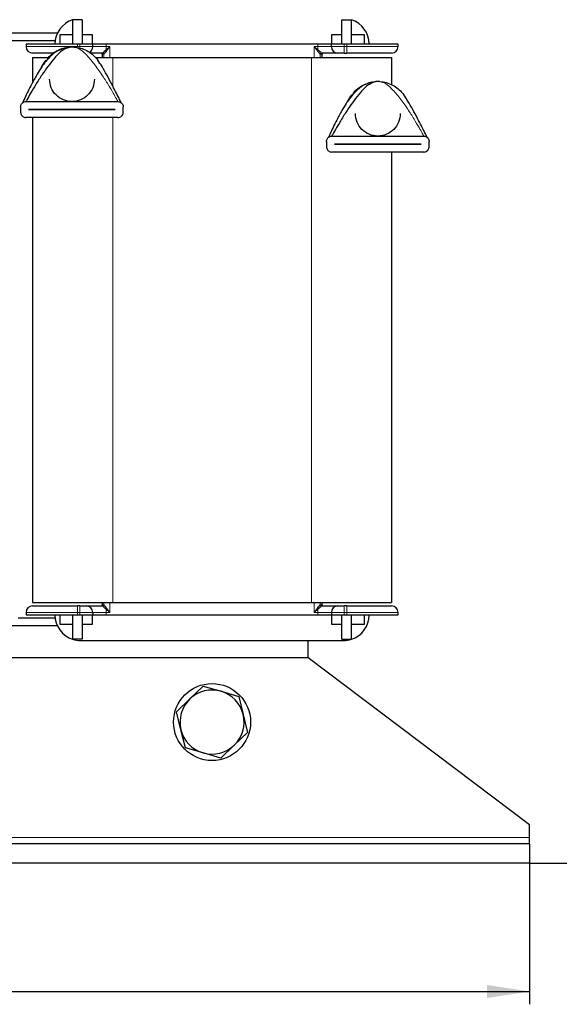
# Model space of a CAD drawing. Header units: millimetres. Extents: x 5 to 418, y 2 to 292.
# Tile 7 of 23: x 114 to 156, y 165 to 242. Entities that reach past the tile are written whole.
import ezdxf

# ---------------------------------------------------------------- set-up
doc = ezdxf.new("R2010")
doc.units = ezdxf.units.MM
doc.layers.add('SLD-0', color=7, linetype='Continuous')
doc.styles.add('SLDTEXTSTYLE0', font='TXT', dxfattribs={"width": 0.605})
doc.dimstyles.new('SLDDIMSTYLE0', dxfattribs={"dimtxt": 3.5, "dimasz": 3.302, "dimexe": 0, "dimexo": 0.0625, "dimgap": 0.875, "dimtad": 1, "dimlfac": 2, "dimrnd": 1e-09, "dimzin": 12, "dimdsep": 46, "dimtxsty": 'SLDTEXTSTYLE0', "dimsah": 1, "dimcen": 0.09, "dimadec": 0, "dimazin": 3, "dimtfac": 1, "dimtofl": 0, "dimtmove": 0, "dimatfit": 3, "dimfxl": 1, "dimfrac": 2, "dimtolj": 1, "dimtzin": 12, "dimarcsym": 0})

# ---------------------------------------------------------------- blocks, each defined once
blk = doc.blocks.new('_D')
at = {"layer": 'SLD-0'}
for p, q in [((43.966, 175.802), (43.966, 164.802)), ((153.466, 175.802), (153.466, 164.802)), ((43.966, 165.802), (153.466, 165.802))]:
    blk.add_line(p, q, dxfattribs=at)
for points in [[(43.966, 165.802), (47.268, 165.294), (47.268, 166.31)], [(153.466, 165.802), (150.164, 166.31), (150.164, 165.294)]]:
    blk.add_solid(points, dxfattribs=at)
at = {"layer": 'SLD-0', "insert": (94.705, 170.314), "char_height": 3.5, "attachment_point": 1, "style": 'SLDTEXTSTYLE0'}
blk.add_mtext('219', dxfattribs=at)
blk = doc.blocks.new('_D_1')
at = {"layer": 'SLD-0'}
for p, q in [((136.216, 255.502), (164.466, 255.502)), ((163.466, 255.502), (163.466, 175.802)), ((153.466, 175.802), (164.466, 175.802))]:
    blk.add_line(p, q, dxfattribs=at)
for points in [[(163.466, 255.502), (162.958, 252.2), (163.974, 252.2)], [(163.466, 175.802), (163.974, 179.104), (162.958, 179.104)]]:
    blk.add_solid(points, dxfattribs=at)
at = {"layer": 'SLD-0', "insert": (158.954, 209.636), "char_height": 3.5, "attachment_point": 1, "rotation": 90, "style": 'SLDTEXTSTYLE0'}
blk.add_mtext('159,4', dxfattribs=at)

msp = doc.modelspace()

# ---------------------------------------------------------------- linework, layer by layer
at = {"color": 7, "linetype": 'Continuous', "lineweight": 25}
for p, q in [((117.8407, 241.5519), (117.8412, 241.5521)), ((117.8407, 241.5521), (117.8407, 239.6521)), ((118.5907, 241.5521), (117.8412, 241.5521)), ((118.5907, 241.5521), (118.5907, 239.6521)), ((138.8407, 239.6521), (138.8407, 241.5521)), ((138.8407, 241.5521), (139.5902, 241.5521)), ((139.5907, 241.5521), (139.5902, 241.5521)), ((139.5907, 239.6521), (139.5907, 241.5521)), ((116.6553, 240.5021), (110.7761, 240.5021)), ((116.8657, 240.4021), (117.8407, 240.4021)), ((116.8657, 239.6521), (116.8657, 240.4021)), ((118.5907, 240.4021), (119.3657, 240.4021)), ((119.3657, 240.4021), (119.3657, 239.6521)), ((138.0657, 239.6521), (138.0657, 240.4021)), ((138.0657, 240.4021), (138.8407, 240.4021)), ((139.5907, 240.4021), (140.5657, 240.4021)), ((140.5657, 240.4021), (140.5657, 239.6521)), ((116.4814, 239.9021), (110.95, 239.9021)), ((118.2157, 239.6521), (114.2157, 239.6521)), ((114.2157, 239.6521), (114.2157, 239.4521)), ((118.4157, 239.6521), (118.2157, 239.6521)), ((119.4157, 239.6521), (118.4157, 239.6521)), ((119.4157, 239.4521), (119.4157, 239.6521)), ((120.4622, 239.6521), (119.4157, 239.6521)), ((136.9692, 239.6521), (120.4622, 239.6521)), ((138.0157, 239.6521), (136.9692, 239.6521)), ((138.0157, 239.4521), (138.0157, 239.6521)), ((139.0157, 239.6521), (138.0157, 239.6521)), ((139.2157, 239.6521), (139.0157, 239.6521)), ((143.2157, 239.6521), (139.2157, 239.6521)), ((143.2157, 239.4521), (143.2157, 239.6521)), ((120.1407, 238.8521), (120.1407, 238.6151)), ((137.2907, 238.6151), (137.2907, 238.8521)), ((139.0157, 238.9521), (139.2157, 238.9521)), ((114.7157, 238.6151), (114.7157, 236.6486)), ((114.7157, 238.6151), (115.9562, 238.6151)), ((119.6013, 238.6151), (120.9657, 238.6151)), ((119.7357, 238.4924), (119.8132, 238.3913)), ((120.9657, 238.6151), (136.4657, 238.6151)), ((136.4657, 238.6151), (142.7157, 238.6151)), ((142.7157, 238.6151), (142.7157, 236.4841)), ((143.5857, 235.8053), (143.6632, 235.7041)), ((114.2074, 235.1718), (121.374, 235.1718)), ((113.7907, 234.7551), (113.7907, 234.3385)), ((114.4157, 234.5443), (114.4157, 234.5493)), ((114.4157, 234.5493), (121.1657, 234.5493)), ((121.1657, 234.5443), (114.4157, 234.5443)), ((121.1657, 234.5493), (121.1657, 234.5443)), ((121.7907, 234.3385), (121.7907, 234.7551)), ((121.374, 233.9218), (114.2074, 233.9218)), ((114.7157, 233.9218), (114.7157, 196.1151)), ((137.6407, 232.068), (137.6407, 231.6513)), ((138.0574, 232.4847), (145.224, 232.4847)), ((138.2657, 231.8572), (138.2657, 231.8622)), ((138.2657, 231.8622), (145.0157, 231.8622)), ((145.0157, 231.8572), (138.2657, 231.8572)), ((145.0157, 231.8622), (145.0157, 231.8572)), ((145.6407, 231.6513), (145.6407, 232.068)), ((145.224, 231.2347), (138.0574, 231.2347)), ((142.7157, 231.2347), (142.7157, 196.1151)), ((114.7157, 196.1151), (120.9657, 196.1151)), ((118.4157, 195.8521), (118.2157, 195.8521)), ((120.1407, 196.1151), (120.1407, 195.9521)), ((120.9657, 196.1151), (136.4657, 196.1151)), ((136.4657, 196.1151), (142.7157, 196.1151)), ((137.2907, 195.9521), (137.2907, 196.1151)), ((139.2157, 195.8521), (139.0157, 195.8521)), ((114.2157, 195.3521), (114.2157, 195.1521)), ((114.2157, 195.1521), (118.2157, 195.1521)), ((116.8657, 194.4021), (116.8657, 195.1521)), ((117.8407, 195.1521), (117.8407, 193.2521)), ((118.2157, 195.1521), (118.4157, 195.1521)), ((118.4157, 195.1521), (119.4157, 195.1521)), ((118.5907, 195.1521), (118.5907, 193.2521)), ((119.3657, 195.1521), (119.3657, 194.4021)), ((119.4157, 195.3521), (119.4157, 195.1521)), ((119.4157, 195.1521), (120.4622, 195.1521)), ((120.4622, 195.1521), (136.9692, 195.1521)), ((136.9692, 195.1521), (138.0157, 195.1521)), ((138.0157, 195.3521), (138.0157, 195.1521)), ((138.0157, 195.1521), (139.0157, 195.1521)), ((138.0657, 194.4021), (138.0657, 195.1521)), ((138.8407, 193.2521), (138.8407, 195.1521)), ((139.0157, 195.1521), (139.2157, 195.1521)), ((139.2157, 195.1521), (143.2157, 195.1521)), ((139.5907, 193.2521), (139.5907, 195.1521)), ((140.5657, 195.1521), (140.5657, 194.4021)), ((143.2157, 195.1521), (143.2157, 195.3521)), ((116.6553, 194.3021), (110.7761, 194.3021)), ((116.4814, 194.9021), (113.6097, 194.9021)), ((117.8407, 194.4021), (116.8657, 194.4021)), ((119.3657, 194.4021), (118.5907, 194.4021)), ((138.8407, 194.4021), (138.0657, 194.4021)), ((140.5657, 194.4021), (139.5907, 194.4021)), ((117.8407, 193.2521), (117.8412, 193.2521)), ((118.5907, 193.2521), (117.8412, 193.2521)), ((118.4657, 193.1521), (138.9657, 193.1521)), ((136.2157, 191.8021), (136.2157, 193.1521)), ((138.8407, 193.2521), (139.5902, 193.2521)), ((139.5907, 193.2523), (139.5902, 193.2521)), ((136.2157, 191.8021), (61.2157, 191.8021)), ((153.4657, 178.8021), (136.2157, 191.8021)), ((126.9856, 188.6067), (128.0275, 189.6056)), ((128.0275, 189.6056), (129.4135, 189.2027)), ((129.4135, 189.2027), (130.7995, 188.7999)), ((125.9437, 187.6078), (126.9856, 188.6067)), ((130.7995, 188.7999), (131.1436, 187.3981)), ((126.2878, 186.2061), (125.9437, 187.6078)), ((131.1436, 187.3981), (131.4877, 185.9963)), ((126.6319, 184.8043), (126.2878, 186.2061)), ((131.4877, 185.9963), (130.4458, 184.9975)), ((130.4458, 184.9975), (129.4039, 183.9986)), ((128.0179, 184.4014), (126.6319, 184.8043)), ((129.4039, 183.9986), (128.0179, 184.4014)), ((153.4657, 177.8021), (153.4657, 178.8021)), ((153.4657, 177.3021), (43.9657, 177.3021)), ((153.4657, 177.3021), (153.4657, 177.8021)), ((153.4657, 177.3021), (153.4657, 175.8021)), ((153.4657, 175.8021), (43.9657, 175.8021))]:
    msp.add_line(p, q, dxfattribs=at)
at = {"color": 7, "linetype": 'Continuous', "lineweight": 18}
for p, q in [((118.2157, 239.4521), (118.2157, 239.6521)), ((118.4157, 239.6521), (118.4157, 239.4521)), ((120.4622, 239.6521), (120.4622, 239.4521)), ((136.9692, 239.4521), (136.9692, 239.6521)), ((139.0157, 239.4521), (139.0157, 239.6521)), ((139.2157, 239.6521), (139.2157, 239.4521)), ((114.2157, 239.4521), (118.2157, 239.4521)), ((118.4157, 239.4521), (118.2157, 239.4521)), ((118.4157, 239.4521), (118.4157, 239.3362)), ((118.4157, 239.4521), (119.4157, 239.4521)), ((120.4622, 239.4521), (119.4157, 239.4521)), ((120.2751, 238.8521), (120.1407, 238.8521)), ((120.1751, 238.9521), (120.1752, 238.9522)), ((120.2751, 238.8521), (120.2755, 238.8523)), ((120.2755, 238.8523), (120.2755, 238.6151)), ((120.4622, 239.4521), (120.7528, 239.4521)), ((120.4651, 239.2099), (120.7528, 239.4521)), ((120.7528, 239.4521), (120.5134, 239.1615)), ((120.7528, 239.4521), (120.7528, 238.6151)), ((136.6786, 239.4521), (136.9692, 239.4521)), ((136.6786, 238.6151), (136.6786, 239.4521)), ((136.6786, 239.4521), (136.9663, 239.2099)), ((136.918, 239.1615), (136.6786, 239.4521)), ((138.0157, 239.4521), (136.9692, 239.4521)), ((137.1559, 238.6151), (137.1559, 238.8523)), ((137.1563, 238.8521), (137.1559, 238.8523)), ((137.2907, 238.8521), (137.1563, 238.8521)), ((137.2562, 238.9522), (137.2563, 238.9521)), ((138.0157, 239.4521), (139.0157, 239.4521)), ((139.0157, 238.9521), (139.0157, 239.4521)), ((139.2157, 239.4521), (139.0157, 239.4521)), ((139.2157, 239.4521), (139.2157, 238.9521)), ((139.2157, 239.4521), (143.2157, 239.4521)), ((120.9657, 238.6151), (120.9657, 236.3876)), ((136.4657, 238.6151), (136.4657, 196.1151)), ((120.9657, 233.9218), (120.9657, 196.1151)), ((118.2157, 195.3521), (118.2157, 195.8521)), ((118.4157, 195.8521), (118.4157, 195.3521)), ((120.1407, 195.9521), (120.2751, 195.9521)), ((120.1752, 195.8519), (120.1751, 195.8521)), ((120.2751, 195.9521), (120.2755, 195.9519)), ((120.2755, 196.1151), (120.2755, 195.9519)), ((120.7528, 196.1151), (120.7528, 195.3521)), ((136.6786, 195.3521), (136.6786, 196.1151)), ((137.1559, 195.9519), (137.1559, 196.1151)), ((137.1559, 195.9519), (137.1563, 195.9521)), ((137.1563, 195.9521), (137.2907, 195.9521)), ((137.2563, 195.8521), (137.2562, 195.8519)), ((139.0157, 195.3521), (139.0157, 195.8521)), ((139.2157, 195.8521), (139.2157, 195.3521)), ((118.2157, 195.3521), (114.2157, 195.3521)), ((118.2157, 195.3521), (118.4157, 195.3521)), ((118.2157, 195.1521), (118.2157, 195.3521)), ((119.4157, 195.3521), (118.4157, 195.3521)), ((118.4157, 195.3521), (118.4157, 195.1521)), ((119.4157, 195.3521), (120.4622, 195.3521)), ((120.4622, 195.3521), (120.4622, 195.1521)), ((120.7528, 195.3521), (120.4622, 195.3521)), ((120.7528, 195.3521), (120.4651, 195.5942)), ((120.5134, 195.6427), (120.7528, 195.3521)), ((136.6786, 195.3521), (136.918, 195.6427)), ((136.9663, 195.5942), (136.6786, 195.3521)), ((136.9692, 195.3521), (136.6786, 195.3521)), ((136.9692, 195.3521), (138.0157, 195.3521)), ((136.9692, 195.1521), (136.9692, 195.3521)), ((139.0157, 195.3521), (138.0157, 195.3521)), ((139.0157, 195.3521), (139.2157, 195.3521)), ((139.0157, 195.1521), (139.0157, 195.3521)), ((143.2157, 195.3521), (139.2157, 195.3521)), ((139.2157, 195.3521), (139.2157, 195.1521)), ((153.4657, 177.8021), (43.9657, 177.8021))]:
    msp.add_line(p, q, dxfattribs=at)
at = {"color": 7, "linetype": 'Continuous', "lineweight": 25}
msp.add_circle((128.7157, 186.8021), 3, dxfattribs=at)
for centre, radius, start, end in [((118.4657, 239.6521), 2, 108.209957, 180), ((138.9657, 239.6521), 2, 0, 71.790043), ((114.7157, 239.4521), 0.5, 180, 270), ((117.7907, 236.9218), 2.5, 86.4, 93.6), ((118.9157, 239.4521), 0.5, 296.926141, 0), ((120.0407, 238.8521), 0.1, 360, 90), ((137.3907, 238.8521), 0.1, 90, 180), ((138.5157, 239.4521), 0.5, 180, 270), ((142.7157, 239.4521), 0.5, 270, 0), ((141.6407, 234.2347), 2.5, 86.4, 93.6), ((114.7157, 195.3521), 0.5, 90, 180), ((118.9157, 195.3521), 0.5, 0, 90), ((120.0407, 195.9521), 0.1, 270, 0), ((137.3907, 195.9521), 0.1, 180, 270), ((138.5157, 195.3521), 0.5, 90, 180), ((142.7157, 195.3521), 0.5, 0, 90), ((118.4657, 195.1521), 2, 180, 251.790043), ((138.9657, 195.1521), 2, 288.209957, 0), ((118.4657, 195.1521), 2, 251.805128, 270), ((138.9657, 195.1521), 2, 270, 288.194872), ((128.7157, 186.8021), 2.5, 73.792372, 133.792372), ((128.7157, 186.8021), 2.5, 13.792372, 73.792372), ((128.7157, 186.8021), 2.5, 133.792372, 193.792372), ((128.7157, 186.8021), 2.5, 313.792372, 13.792372), ((128.7157, 186.8021), 2.5, 193.792372, 253.792372), ((128.7157, 186.8021), 2.5, 253.792372, 313.792372)]:
    msp.add_arc(centre, radius, start, end, dxfattribs=at)
at = {"color": 7, "linetype": 'Continuous', "lineweight": 18}
for centre, radius, start, end in [((120.1751, 238.8521), 0.1, 359.985426, 89.985419), ((120.1755, 238.8522), 0.1, 0.044938, 90.166111), ((130.038, 239.446), 9.5758, 179.963431, 181.412407), ((120.317, 239.014), 0.2456, 36.923356, 52.932025), ((137.1144, 239.014), 0.2456, 127.067975, 143.076644), ((127.3934, 239.446), 9.5758, 358.587593, 0.036569), ((137.2559, 238.8522), 0.1, 89.833887, 179.955062), ((137.2563, 238.8521), 0.1, 90.014581, 180.014574), ((120.1751, 195.9521), 0.1, 270.014581, 0.014574), ((120.1755, 195.952), 0.1, 269.833887, 359.955062), ((137.2559, 195.952), 0.1, 180.044938, 270.166113), ((137.2563, 195.9521), 0.1, 179.985426, 269.985419), ((130.038, 195.3582), 9.5758, 178.587593, 180.036569), ((120.317, 195.7902), 0.2456, 307.067975, 323.076644), ((137.1144, 195.7902), 0.2456, 216.923356, 232.932025), ((127.3934, 195.3582), 9.5758, 359.963431, 1.412407)]:
    msp.add_arc(centre, radius, start, end, dxfattribs=at)
at = {"color": 7, "linetype": 'Continuous', "lineweight": 25}
for points, knots in [([(117.2847, 239.3702), (117.0182, 239.2711), (116.512, 239.083), (115.9668, 238.5609), (115.5862, 238.1007), (115.2813, 237.6489), (114.9487, 237.0957), (114.6096, 236.4631), (114.2996, 235.8406), (114.0782, 235.3771), (113.9739, 235.1473), (113.9399, 235.0724)], [0, 0, 0, 0, 0.1409643, 0.2676968, 0.3638181, 0.4379261, 0.5510716, 0.7062807, 0.8245356, 0.9427892, 1, 1, 1, 1]), ([(117.6337, 239.4169), (117.4424, 239.3496), (117.0112, 239.1982), (116.2754, 238.4032), (115.5896, 237.4795), (114.9845, 236.5266), (114.5901, 235.8631), (114.3443, 235.4246), (114.2427, 235.2377), (114.2138, 235.184), (114.2094, 235.1756), (114.2074, 235.1718)], [0, 0, 0, 0, 0.12259763, 0.27623128, 0.55225329, 0.70546334, 0.83888288, 0.94869327, 0.96903421, 0.98590289, 1, 1, 1, 1]), ([(116.3523, 238.9521), (116.335, 238.9521), (116.1034, 238.9521), (115.7273, 238.9521), (115.2696, 238.9521), (114.835, 238.9521), (114.7627, 238.9521), (114.7157, 238.9521)], [0, 0, 0, 0, 0.0165967, 0.2215468, 0.426497, 0.6271881, 1, 1, 1, 1]), ([(120.1751, 238.9521), (120.0122, 238.9521), (119.6758, 238.9521), (119.3444, 238.9521), (119.2432, 238.9521), (119.2291, 238.9521)], [0, 0, 0, 0, 0.4466938, 0.9226403, 1, 1, 1, 1]), ([(120.1752, 238.9522), (120.1767, 238.954), (120.1797, 238.9574), (120.2076, 238.9829), (120.2899, 239.0599), (120.3951, 239.15), (120.4651, 239.2099)], [0, 0, 0, 0, 0.1279588, 0.2524727, 0.5028759, 1, 1, 1, 1]), ([(120.5134, 239.1615), (120.4953, 239.1386), (120.4385, 239.0668), (120.3627, 238.9598), (120.3048, 238.887), (120.2807, 238.8579), (120.2772, 238.8541), (120.2755, 238.8523)], [0, 0, 0, 0, 0.1586748, 0.4983703, 0.7614448, 0.8824108, 1, 1, 1, 1]), ([(137.1559, 238.8523), (137.1542, 238.8541), (137.1507, 238.8579), (137.1266, 238.887), (137.0763, 238.9508), (137.0168, 239.0315), (136.9649, 239.1026), (136.9362, 239.1387), (136.918, 239.1615)], [0, 0, 0, 0, 0.1175056, 0.238394, 0.5013226, 0.7501938, 0.8413969, 1, 1, 1, 1]), ([(136.9663, 239.2099), (137.0363, 239.15), (137.1415, 239.0599), (137.2238, 238.983), (137.2517, 238.9574), (137.2547, 238.954), (137.2562, 238.9522)], [0, 0, 0, 0, 0.497123, 0.7475076, 0.8720262, 1, 1, 1, 1]), ([(138.5157, 238.9521), (138.4987, 238.9521), (138.4636, 238.9521), (138.1811, 238.9521), (137.7645, 238.9521), (137.4221, 238.9521), (137.2563, 238.9521)], [0, 0, 0, 0, 0.2420737, 0.5, 0.7579263, 1, 1, 1, 1]), ([(139.0157, 238.9521), (138.9528, 238.9521), (138.8558, 238.9521), (138.7393, 238.9521), (138.6597, 238.9521), (138.5951, 238.9521), (138.5328, 238.9521), (138.5224, 238.9521), (138.5157, 238.9521)], [0, 0, 0, 0, 0.239443, 0.3695502, 0.4999998, 0.6301073, 0.760557, 1, 1, 1, 1]), ([(142.7157, 238.9521), (142.6689, 238.9521), (142.597, 238.9521), (142.1606, 238.9521), (141.7089, 238.9521), (141.1481, 238.9521), (140.3333, 238.9521), (139.656, 238.9521), (139.2157, 238.9521)], [0, 0, 0, 0, 0.2394568, 0.3683607, 0.5, 0.6316393, 0.7605432, 1, 1, 1, 1]), ([(115.4116, 237.8347), (115.4231, 237.8548), (115.5358, 238.0524), (115.6582, 238.2309), (115.7682, 238.3913)], [0, 0, 0, 0, 0.1013637, 1, 1, 1, 1]), ([(121.6334, 235.0749), (121.5767, 235.1893), (121.3576, 235.6313), (120.9681, 236.3947), (120.52, 237.2275), (120.163, 237.8663), (119.9218, 238.2283), (119.8132, 238.3913)], [0, 0, 0, 0, 0.1148171, 0.4432679, 0.6507312, 0.8428305, 1, 1, 1, 1]), ([(141.1347, 236.6831), (140.8682, 236.584), (140.362, 236.3959), (139.8168, 235.8738), (139.4362, 235.4136), (139.1313, 234.9618), (138.7987, 234.4086), (138.4596, 233.776), (138.1495, 233.1534), (137.9271, 232.6874), (137.8217, 232.4555), (137.7867, 232.3783)], [0, 0, 0, 0, 0.1407222, 0.2672371, 0.3631933, 0.4371741, 0.5501253, 0.7050678, 0.8231196, 0.9411701, 1, 1, 1, 1]), ([(141.4837, 236.7297), (141.2924, 236.6625), (140.8612, 236.5111), (140.1254, 235.716), (139.4396, 234.7924), (138.8345, 233.8395), (138.4401, 233.1759), (138.1943, 232.7374), (138.0927, 232.5506), (138.0638, 232.4968), (138.0594, 232.4885), (138.0574, 232.4847)], [0, 0, 0, 0, 0.1225976, 0.2762313, 0.5522533, 0.7054633, 0.8388829, 0.9486933, 0.9690342, 0.9859029, 1, 1, 1, 1]), ([(139.2418, 235.113), (139.2598, 235.1447), (139.3789, 235.3543), (139.5083, 235.5435), (139.6182, 235.7041)], [0, 0, 0, 0, 0.15098249, 1, 1, 1, 1]), ([(145.4834, 232.3877), (145.4267, 232.5022), (145.2076, 232.9442), (144.8181, 233.7076), (144.37, 234.5403), (144.013, 235.1791), (143.7718, 235.5412), (143.6632, 235.7041)], [0, 0, 0, 0, 0.1148171, 0.4432679, 0.6507312, 0.8428305, 1, 1, 1, 1]), ([(113.7907, 234.7551), (113.7945, 234.7975), (113.8021, 234.8823), (113.8605, 234.9964), (113.9488, 235.0902), (114.0677, 235.158), (114.16, 235.1671), (114.2074, 235.1718)], [0, 0, 0, 0, 0.1819631, 0.3635273, 0.5553872, 0.7717062, 1, 1, 1, 1]), ([(121.374, 235.1718), (121.426, 235.1661), (121.5301, 235.1548), (121.6647, 235.067), (121.7571, 234.9413), (121.7887, 234.8278), (121.7904, 234.7674), (121.7907, 234.7551)], [0, 0, 0, 0, 0.2506915, 0.5017292, 0.7396222, 0.946863, 1, 1, 1, 1]), ([(113.7907, 234.3385), (113.7945, 234.2961), (113.8021, 234.2113), (113.8605, 234.0972), (113.9488, 234.0034), (114.0677, 233.9356), (114.16, 233.9265), (114.2074, 233.9218)], [0, 0, 0, 0, 0.1819631, 0.3635273, 0.5553872, 0.7717062, 1, 1, 1, 1]), ([(121.374, 233.9218), (121.426, 233.9275), (121.5301, 233.9388), (121.6647, 234.0266), (121.7571, 234.1523), (121.7887, 234.2658), (121.7904, 234.3262), (121.7907, 234.3385)], [0, 0, 0, 0, 0.2506915, 0.5017292, 0.7396222, 0.946863, 1, 1, 1, 1]), ([(137.6407, 232.068), (137.6445, 232.1104), (137.6521, 232.1951), (137.7105, 232.3093), (137.7988, 232.4031), (137.9177, 232.4709), (138.01, 232.48), (138.0574, 232.4847)], [0, 0, 0, 0, 0.1819631, 0.3635273, 0.5553872, 0.7717062, 1, 1, 1, 1]), ([(145.224, 232.4847), (145.276, 232.479), (145.3801, 232.4677), (145.5147, 232.3799), (145.6071, 232.2541), (145.6387, 232.1406), (145.6404, 232.0803), (145.6407, 232.068)], [0, 0, 0, 0, 0.2506915, 0.5017292, 0.7396222, 0.946863, 1, 1, 1, 1]), ([(137.6407, 231.6513), (137.6445, 231.6089), (137.6521, 231.5242), (137.7105, 231.4101), (137.7988, 231.3163), (137.9177, 231.2485), (138.01, 231.2394), (138.0574, 231.2347)], [0, 0, 0, 0, 0.1819631, 0.3635273, 0.5553872, 0.7717062, 1, 1, 1, 1]), ([(145.224, 231.2347), (145.276, 231.2403), (145.3801, 231.2517), (145.5147, 231.3395), (145.6071, 231.4652), (145.6387, 231.5787), (145.6404, 231.639), (145.6407, 231.6513)], [0, 0, 0, 0, 0.2506915, 0.5017292, 0.7396222, 0.946863, 1, 1, 1, 1]), ([(114.7157, 195.8521), (114.7625, 195.8521), (114.8344, 195.8521), (115.2708, 195.8521), (115.7225, 195.8521), (116.2833, 195.8521), (117.0981, 195.8521), (117.7754, 195.8521), (118.2157, 195.8521)], [0, 0, 0, 0, 0.2394568, 0.3683607, 0.5, 0.6316393, 0.7605432, 1, 1, 1, 1]), ([(118.4157, 195.8521), (118.4786, 195.8521), (118.5756, 195.8521), (118.6921, 195.8521), (118.7717, 195.8521), (118.8363, 195.8521), (118.8986, 195.8521), (118.909, 195.8521), (118.9157, 195.8521)], [0, 0, 0, 0, 0.239443, 0.3695502, 0.4999998, 0.6301073, 0.760557, 1, 1, 1, 1]), ([(118.9157, 195.8521), (118.9327, 195.8521), (118.9678, 195.8521), (119.2503, 195.8521), (119.6669, 195.8521), (120.0093, 195.8521), (120.1751, 195.8521)], [0, 0, 0, 0, 0.2420737, 0.5, 0.7579263, 1, 1, 1, 1]), ([(120.4651, 195.5942), (120.3951, 195.6542), (120.2899, 195.7443), (120.2076, 195.8212), (120.1797, 195.8468), (120.1767, 195.8502), (120.1752, 195.8519)], [0, 0, 0, 0, 0.49712299, 0.74750762, 0.87202622, 1, 1, 1, 1]), ([(120.2755, 195.9519), (120.2772, 195.95), (120.2807, 195.9463), (120.3048, 195.9172), (120.3551, 195.8534), (120.4146, 195.7727), (120.4665, 195.7015), (120.4952, 195.6655), (120.5134, 195.6427)], [0, 0, 0, 0, 0.1175056, 0.238394, 0.5013226, 0.7501938, 0.8413969, 1, 1, 1, 1]), ([(136.918, 195.6427), (136.9361, 195.6655), (136.9929, 195.7374), (137.0687, 195.8444), (137.1266, 195.9172), (137.1507, 195.9463), (137.1542, 195.95), (137.1559, 195.9519)], [0, 0, 0, 0, 0.1586748, 0.4983703, 0.7614448, 0.8824108, 1, 1, 1, 1]), ([(137.2562, 195.8519), (137.2547, 195.8502), (137.2517, 195.8468), (137.2238, 195.8212), (137.1415, 195.7443), (137.0363, 195.6542), (136.9663, 195.5942)], [0, 0, 0, 0, 0.1279588, 0.2524727, 0.5028759, 1, 1, 1, 1]), ([(137.2563, 195.8521), (137.4221, 195.8521), (137.7645, 195.8521), (138.1811, 195.8521), (138.4636, 195.8521), (138.4987, 195.8521), (138.5157, 195.8521)], [0, 0, 0, 0, 0.2420737, 0.5, 0.7579263, 1, 1, 1, 1]), ([(138.5157, 195.8521), (138.5224, 195.8521), (138.5328, 195.8521), (138.595, 195.8521), (138.6596, 195.8521), (138.7392, 195.8521), (138.8557, 195.8521), (138.9528, 195.8521), (139.0157, 195.8521)], [0, 0, 0, 0, 0.239443, 0.3695502, 0.4999998, 0.6301073, 0.760557, 1, 1, 1, 1]), ([(139.2157, 195.8521), (139.656, 195.8521), (140.3333, 195.8521), (141.1481, 195.8521), (141.7089, 195.8521), (142.1606, 195.8521), (142.597, 195.8521), (142.6689, 195.8521), (142.7157, 195.8521)], [0, 0, 0, 0, 0.2394568, 0.3683607, 0.5, 0.6316393, 0.7605432, 1, 1, 1, 1])]:
    msp.add_open_spline(points, degree=3, knots=knots, dxfattribs=at)
for points in [[(115.8457, 238.4924), (115.9622, 238.6203), (116.1952, 238.8762), (116.6354, 239.1564), (117.1185, 239.3535), (117.462, 239.3958), (117.6337, 239.4169)], [(117.9477, 239.4169), (118.1194, 239.3958), (118.4629, 239.3535), (118.946, 239.1564), (119.3862, 238.8762), (119.6192, 238.6203), (119.7357, 238.4924)], [(119.5407, 236.9205), (119.5143, 236.6916), (119.4614, 236.2339), (119.0569, 235.652), (118.4788, 235.2631), (117.7915, 235.1263), (117.104, 235.2625), (116.5256, 235.6509), (116.1206, 236.2325), (116.0673, 236.6902), (116.0407, 236.919)], [(139.6957, 235.8053), (139.8122, 235.9332), (140.0452, 236.189), (140.4854, 236.4693), (140.9685, 236.6664), (141.312, 236.7086), (141.4837, 236.7297)], [(141.7977, 236.7297), (141.9694, 236.7086), (142.3129, 236.6664), (142.796, 236.4693), (143.2362, 236.189), (143.4692, 235.9332), (143.5857, 235.8053)], [(143.3907, 234.2334), (143.3643, 234.0045), (143.3114, 233.5468), (142.9069, 232.9649), (142.3288, 232.5759), (141.6415, 232.4392), (140.954, 232.5754), (140.3756, 232.9638), (139.9706, 233.5454), (139.9173, 234.0031), (139.8907, 234.2319)]]:
    msp.add_open_spline(points, degree=3, dxfattribs=at)
at = {"color": 7, "linetype": 'Continuous', "lineweight": 18}
for points in [[(121.374, 235.1718), (121.3717, 235.1762), (121.3665, 235.1859), (121.3249, 235.2634), (121.2143, 235.4657), (120.9736, 235.8924), (120.5964, 236.5281), (120.0971, 237.3111), (119.5225, 238.1259), (118.9433, 238.7997), (118.4197, 239.2805), (118.0948, 239.3744), (117.9477, 239.4169)], [(145.224, 232.4847), (145.2217, 232.4891), (145.2165, 232.4988), (145.1749, 232.5763), (145.0643, 232.7786), (144.8236, 233.2053), (144.4464, 233.841), (143.9471, 234.624), (143.3725, 235.4388), (142.7933, 236.1126), (142.2697, 236.5933), (141.9448, 236.6872), (141.7977, 236.7297)]]:
    msp.add_open_spline(points, degree=3, knots=[0, 0, 0, 0, 0.0151409, 0.0335253, 0.0705613, 0.1611012, 0.2944393, 0.4475558, 0.625585, 0.7926757, 0.9061341, 1, 1, 1, 1], dxfattribs=at)

# ---------------------------------------------------------------- dimensions: what is measured, and where the dimension line sits
at = {"layer": 'SLD-0'}
dim = msp.add_linear_dim(base=(163.4657, 175.8021), p1=(136.2157, 255.5021), p2=(153.4657, 175.8021), angle=90, dimstyle='SLDDIMSTYLE0', dxfattribs=at)
dim.commit()
dim.dimension.update_dxf_attribs({"geometry": '_D_1', "text_midpoint": (163.4657, 215.6521), "dimtype": 160})
dim = msp.add_linear_dim(base=(153.4657, 165.8021), p1=(43.9657, 175.8021), p2=(153.4657, 175.8021), dimstyle='SLDDIMSTYLE0', dxfattribs=at)
dim.commit()
dim.dimension.update_dxf_attribs({"geometry": '_D', "text_midpoint": (98.7157, 165.8021), "dimtype": 160})

doc.saveas('drawing.dxf')
